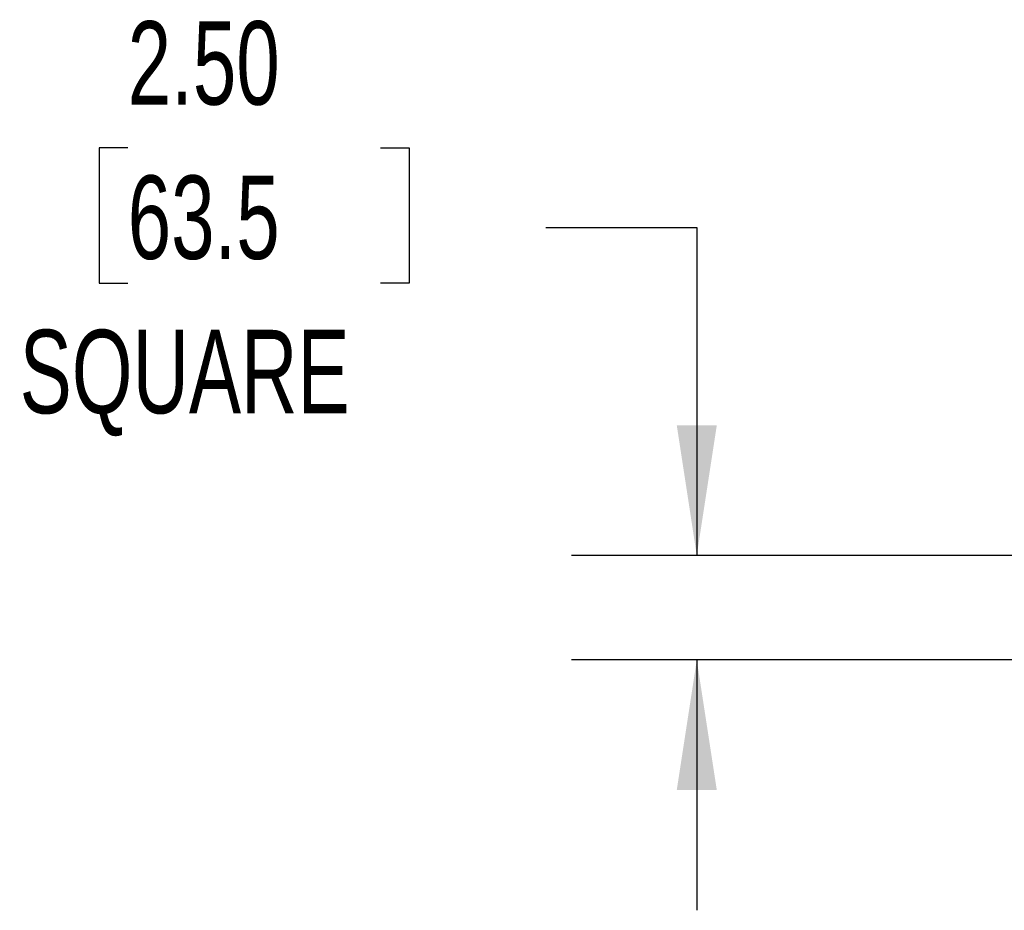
# Model space of a CAD drawing. Header units: inches. Extents: x 0.1 to 10.7, y 0.1 to 7.8.
# Tile 11 of 46: x 2 to 3, y 6.2 to 7.1. Entities that reach past the tile are written whole.
import ezdxf

# ---------------------------------------------------------------- set-up
doc = ezdxf.new("R2010")
doc.units = ezdxf.units.IN
doc.header["$MEASUREMENT"] = 0
doc.layers.add('DIMENSIONS', color=140, linetype='Continuous', lineweight=25)
doc.styles.add('SLDTEXTSTYLE0', font='TXT', dxfattribs={"width": 0.7})
doc.dimstyles.new('SLDDIMSTYLE3', dxfattribs={"dimtxt": 0.084961, "dimasz": 0.13, "dimexe": 0, "dimexo": 0.0625, "dimgap": 0.02124, "dimtad": 0, "dimtih": 1, "dimtoh": 1, "dimlfac": 24, "dimrnd": 1e-09, "dimzin": 4, "dimdsep": 46, "dimtxsty": 'SLDTEXTSTYLE0', "dimsah": 1, "dimcen": 0.09, "dimadec": 0, "dimazin": 1, "dimtfac": 1, "dimtmove": 0, "dimatfit": 0, "dimfxl": 0, "dimfrac": 2, "dimtolj": 1, "dimtzin": 12, "dimarcsym": 0})

# ---------------------------------------------------------------- blocks, each defined once
blk = doc.blocks.new('_D_7')
at = {"layer": 'DIMENSIONS'}
for p, q in [((2.12442, 6.99851), (2.09589, 6.99851)), ((2.09589, 6.99851), (2.09589, 6.86348)), ((2.37689, 6.99851), (2.40542, 6.99851)), ((2.40542, 6.99851), (2.40542, 6.86348)), ((2.54183, 6.91903), (2.6927, 6.91903)), ((2.6927, 6.91903), (2.6927, 6.59157)), ((2.09589, 6.86348), (2.12442, 6.86348)), ((2.40542, 6.86348), (2.37689, 6.86348)), ((3.08752, 6.59157), (2.5677, 6.59157)), ((3.08752, 6.48741), (2.5677, 6.48741)), ((2.6927, 6.48741), (2.6927, 6.23741))]:
    blk.add_line(p, q, dxfattribs=at)
for points in [[(2.6927, 6.59157), (2.7127, 6.72157), (2.6727, 6.72157)], [(2.6927, 6.48741), (2.6727, 6.35741), (2.7127, 6.35741)]]:
    blk.add_solid(points, dxfattribs=at)
at = {"layer": 'DIMENSIONS', "char_height": 0.083333, "attachment_point": 1, "style": 'SLDTEXTSTYLE0'}
for s, insert in [('2.50', (2.12442, 7.12495)), ('63.5', (2.12442, 6.9709)), ('SQUARE', (2.01655, 6.81685))]:
    blk.add_mtext(s, dxfattribs=dict(at, insert=insert))

msp = doc.modelspace()

# ---------------------------------------------------------------- dimensions: what is measured, and where the dimension line sits
at = {"layer": 'DIMENSIONS'}
dim = msp.add_linear_dim(base=(2.6927, 6.48741), p1=(3.13752, 6.59157), p2=(3.13752, 6.48741), angle=90, text='<>\\PSQUARE', dimstyle='SLDDIMSTYLE3', dxfattribs=at)
dim.commit()
dim.dimension.update_dxf_attribs({"geometry": '_D_7', "text_midpoint": (2.6927, 6.91903), "dimtype": 160})

doc.saveas('drawing.dxf')
